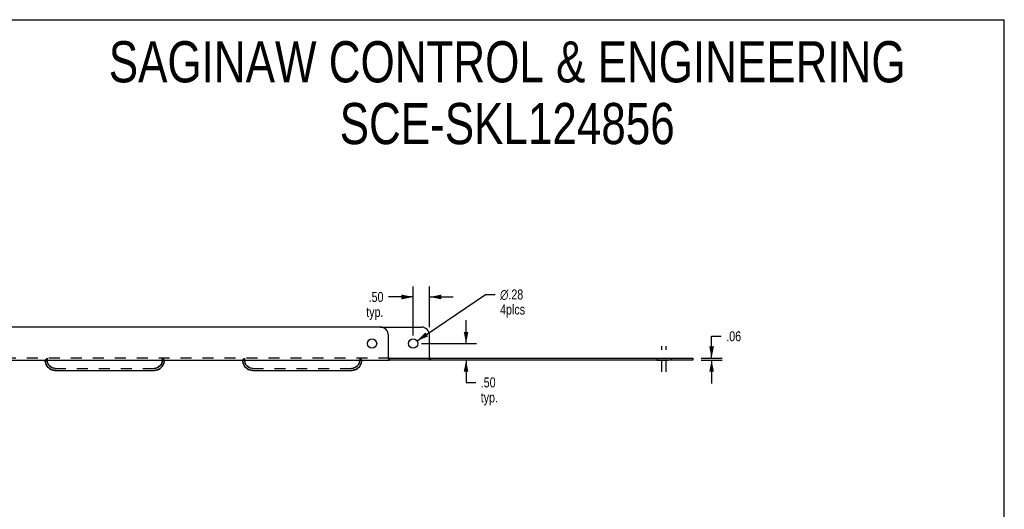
# Model space of a CAD drawing. Header units: inches. Extents: x 0 to 60.7, y 0 to 39.3.
# Tile 5 of 5: x 30.8 to 60.7, y 24.4 to 39.3. Entities that reach past the tile are written whole.
import ezdxf

# ---------------------------------------------------------------- set-up
doc = ezdxf.new("R2010")
doc.units = ezdxf.units.IN
doc.header["$LTSCALE"] = 3.339286
doc.header["$MEASUREMENT"] = 0
doc.linetypes.add('DASHED', pattern=[0.2, 0.1, -0.1])
doc.linetypes.add('HIDDEN', pattern=[0.2, 0.1, -0.1])
doc.layers.get('0').update_dxf_attribs({"linetype": 'CONTINUOUS'})
for name, color, linetype in [('02___PRT_ALL_AXES', 7, 'CONTINUOUS'), ('DEFAULT_2', 8, 'HIDDEN'), ('DIMENSIONS', 7, 'CONTINUOUS')]:
    doc.layers.add(name, color=color, linetype=linetype)
doc.styles.get("Standard").update_dxf_attribs({"font": 'txt', "width": 0.8})
doc.styles.add('TEXTSTYLE_1', font='gdt', dxfattribs={"width": 0.8})
doc.dimstyles.new('DIMSTYLE_1', dxfattribs={"dimtxt": 0.303571, "dimasz": 0.357143, "dimexe": 0.09, "dimexo": 0.07, "dimgap": 0.0425, "dimtad": 0, "dimtih": 1, "dimtoh": 1, "dimzin": 4, "dimdsep": 46, "dimtxsty": 'Standard', "dimblk": '_FILLED', "dimblk1": '_FILLED', "dimblk2": '_FILLED', "dimcen": 0.09, "dimadec": 0, "dimazin": 0, "dimtfac": 1, "dimtofl": 0, "dimtmove": 0, "dimatfit": 3, "dimldrblk": '_FILLED', "dimfxl": 0, "dimtolj": 1, "dimtzin": 4, "dimarcsym": 0})
doc.dimstyles.new('DIMSTYLE_2', dxfattribs={"dimtxt": 0.303571, "dimasz": 0.357143, "dimexe": 0.09, "dimexo": 0.07, "dimgap": 0.09, "dimtad": 0, "dimtih": 1, "dimtoh": 1, "dimzin": 4, "dimdsep": 46, "dimtxsty": 'Standard', "dimblk": '_FILLED', "dimblk1": '_FILLED', "dimblk2": '_FILLED', "dimcen": 0.09, "dimadec": 0, "dimazin": 0, "dimtfac": 1, "dimtofl": 0, "dimtmove": 0, "dimatfit": 3, "dimldrblk": '_FILLED', "dimfxl": 0, "dimtolj": 1, "dimtzin": 4, "dimarcsym": 0})

# ---------------------------------------------------------------- blocks, each defined once
blk = doc.blocks.new('_FILLED')
at = {"color": 0, "linetype": 'ByBlock'}
blk.add_solid([(0, 0), (-1, 0.2), (-1, -0.2)], dxfattribs=at)
blk = doc.blocks.new('*D15')
at = {"color": 2, "linetype": 'Continuous'}
for p, q in [((44.354, 29.451), (44.354, 30.165)), ((42.996, 29.451), (44.675, 29.451)), ((44.354, 28.951), (44.354, 28.272)), ((44.354, 28.272), (44.648, 28.272))]:
    blk.add_line(p, q, dxfattribs=at)
at = {"color": 2, "linetype": 'Continuous', "xscale": 0.3571428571, "yscale": 0.3571428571, "zscale": 0.3571428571}
for p, rotation in [((44.354, 29.451), 270), ((44.354, 28.951), 90)]:
    blk.add_blockref('_FILLED', p, dxfattribs=dict(at, rotation=rotation))
at = {"color": 2, "linetype": 'Continuous', "insert": (44.8, 28.424), "char_height": 0.3036, "width": 0.97143, "attachment_point": 1, "line_spacing_factor": 0.9}
blk.add_mtext('.50\\Ptyp.', dxfattribs=at)
blk = doc.blocks.new('*D16')
at = {"color": 2, "linetype": 'Continuous'}
for p, q in [((42.746, 29.701), (42.746, 31.188)), ((43.246, 29.951), (43.246, 31.188)), ((42.746, 30.867), (41.995, 30.867)), ((43.246, 30.867), (43.961, 30.867))]:
    blk.add_line(p, q, dxfattribs=at)
at = {"color": 2, "linetype": 'Continuous', "xscale": 0.3571428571, "yscale": 0.3571428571, "zscale": 0.3571428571}
blk.add_blockref('_FILLED', (42.746, 30.867), dxfattribs=at)
at = {"color": 2, "linetype": 'Continuous', "xscale": 0.3571428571, "yscale": 0.3571428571, "zscale": 0.3571428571, "rotation": 180}
blk.add_blockref('_FILLED', (43.246, 30.867), dxfattribs=at)
at = {"color": 2, "linetype": 'Continuous', "insert": (41.843, 31.019), "char_height": 0.3036, "width": 0.97143, "attachment_point": 3, "line_spacing_factor": 0.9}
blk.add_mtext('.50\\Ptyp.', dxfattribs=at)
blk = doc.blocks.new('*D17')
at = {"color": 2, "linetype": 'Continuous'}
for p, q in [((42.863, 29.53), (44.942, 30.942)), ((44.942, 30.942), (45.236, 30.942))]:
    blk.add_line(p, q, dxfattribs=at)
at = {"color": 2, "linetype": 'Continuous', "xscale": 0.3571428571, "yscale": 0.3571428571, "zscale": 0.3571428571, "rotation": 214.1840486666}
blk.add_blockref('_FILLED', (42.863, 29.53), dxfattribs=at)
at = {"color": 2, "linetype": 'Continuous', "insert": (45.388, 31.094), "char_height": 0.30357, "width": 1.21429, "attachment_point": 1, "line_spacing_factor": 0.9, "style": 'TEXTSTYLE_1'}
blk.add_mtext('{\\Fgdt;n}\\Ftxt;.28\\P4plcs', dxfattribs=at)
blk = doc.blocks.new('*D18')
at = {"color": 2, "linetype": 'Continuous'}
for p, q in [((51.817, 29.011), (51.817, 29.674)), ((51.817, 29.674), (52.111, 29.674)), ((51.496, 29.011), (52.138, 29.011)), ((51.496, 28.951), (52.138, 28.951)), ((51.817, 28.951), (51.817, 28.237))]:
    blk.add_line(p, q, dxfattribs=at)
at = {"color": 2, "linetype": 'Continuous', "xscale": 0.3571428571, "yscale": 0.3571428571, "zscale": 0.3571428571}
for p, rotation in [((51.817, 29.011), 270), ((51.817, 28.951), 90)]:
    blk.add_blockref('_FILLED', p, dxfattribs=dict(at, rotation=rotation))
at = {"color": 2, "linetype": 'Continuous', "insert": (52.263, 29.826), "char_height": 0.3036, "width": 0.72857, "attachment_point": 1, "line_spacing_factor": 0.9}
blk.add_mtext('.06', dxfattribs=at)

msp = doc.modelspace()

# ---------------------------------------------------------------- linework, layer by layer
at = {"color": 7, "linetype": 'Continuous'}
for p, q in [((0, 39.286), (60.714, 39.286)), ((60.714, 0), (60.714, 39.286)), ((41.746, 29.951), (42.996, 29.951)), ((43.246, 29.011), (43.246, 29.701)), ((42.023, 29.011), (51.246, 29.011)), ((42.023, 29.011), (42.023, 28.951)), ((51.246, 29.011), (51.246, 28.951))]:
    msp.add_line(p, q, dxfattribs=at)
at = {"color": 3, "linetype": 'Continuous'}
for p, q in [((41.746, 29.951), (12.996, 29.951)), ((41.996, 28.98), (41.996, 29.701)), ((12.731, 28.951), (42.012, 28.951)), ((51.246, 28.951), (42.023, 28.951)), ((31.858, 28.639), (34.885, 28.639)), ((37.858, 28.639), (40.885, 28.639))]:
    msp.add_line(p, q, dxfattribs=at)
at = {"color": 7, "linetype": 'Continuous'}
for points in [[(41.996, 29.025), (42, 29.025), (42.004, 29.024), (42.007, 29.022), (42.01, 29.019)], [(42.01, 29.019), (42.013, 29.016), (42.016, 29.014), (42.019, 29.012), (42.023, 29.011)], [(43.246, 29.025), (43.25, 29.025), (43.254, 29.024), (43.257, 29.022), (43.26, 29.019)]]:
    msp.add_lwpolyline(points, dxfattribs=at)
at = {"color": 3, "linetype": 'Continuous'}
for points in [[(41.996, 28.98), (42, 28.976), (42.003, 28.971), (42.006, 28.967), (42.009, 28.962), (42.012, 28.958)], [(42.012, 28.958), (42.015, 28.954), (42.019, 28.952), (42.023, 28.951)]]:
    msp.add_lwpolyline(points, dxfattribs=at)
for centre, radius, start, end in [((41.746, 29.701), 0.25, 0, 90), ((31.871, 28.949), 0.31, 180.1042, 267.4773), ((34.871, 28.949), 0.31, 272.5227, 359.899), ((37.871, 28.949), 0.31, 180.1042, 267.4773), ((40.871, 28.949), 0.31, 272.5227, 359.899)]:
    msp.add_arc(centre, radius, start, end, dxfattribs=at)
at = {"color": 7, "linetype": 'Continuous'}
msp.add_arc((42.996, 29.701), 0.25, 0, 90, dxfattribs=at)
at = {"layer": '02___PRT_ALL_AXES', "color": 2, "linetype": 'DASHED'}
for p, q in [((50.309, 28.594), (50.309, 29.368)), ((50.434, 28.594), (50.434, 29.368))]:
    msp.add_line(p, q, dxfattribs=at)
at = {"layer": '02___PRT_ALL_AXES', "color": 8, "linetype": 'HIDDEN'}
for p, q in [((50.153, 29.011), (50.59, 29.011)), ((50.153, 29.011), (50.153, 28.951)), ((50.153, 28.951), (50.59, 28.951)), ((50.59, 29.011), (50.59, 28.951))]:
    msp.add_line(p, q, dxfattribs=at)
at = {"layer": '02___PRT_ALL_AXES', "color": 3, "linetype": 'Continuous'}
msp.add_circle((41.496, 29.451), 0.141, dxfattribs=at)
at = {"layer": '02___PRT_ALL_AXES', "color": 7, "linetype": 'Continuous'}
msp.add_circle((42.746, 29.451), 0.141, dxfattribs=at)
at = {"layer": 'DEFAULT_2', "color": 8, "linetype": 'HIDDEN'}
for p, q in [((42.023, 29.011), (12.72, 29.011)), ((31.561, 28.955), (31.562, 28.957)), ((31.561, 28.949), (31.561, 28.95)), ((31.621, 28.949), (31.561, 28.949)), ((31.567, 28.958), (31.562, 28.957)), ((31.621, 29.011), (31.566, 28.951)), ((31.574, 28.962), (31.567, 28.958)), ((31.621, 29.011), (31.621, 28.949)), ((35.121, 29.011), (35.176, 28.951)), ((35.121, 29.011), (35.121, 28.949)), ((35.121, 28.949), (35.181, 28.949)), ((35.161, 28.968), (35.158, 28.971)), ((35.176, 28.951), (35.18, 28.955)), ((35.18, 28.955), (35.181, 28.957)), ((35.181, 28.952), (35.181, 28.95)), ((35.181, 28.95), (35.181, 28.949)), ((37.561, 28.955), (37.562, 28.957)), ((37.561, 28.949), (37.561, 28.95)), ((37.621, 28.949), (37.561, 28.949)), ((37.567, 28.958), (37.562, 28.957)), ((37.562, 28.957), (37.563, 28.955)), ((37.563, 28.955), (37.566, 28.951)), ((37.621, 29.011), (37.566, 28.951)), ((37.574, 28.962), (37.567, 28.958)), ((37.621, 29.011), (37.621, 28.949)), ((41.121, 29.011), (41.176, 28.951)), ((41.121, 29.011), (41.121, 28.949)), ((41.121, 28.949), (41.181, 28.949)), ((41.161, 28.968), (41.158, 28.971)), ((41.176, 28.951), (41.18, 28.955)), ((41.18, 28.955), (41.181, 28.957)), ((41.181, 28.952), (41.181, 28.95)), ((41.181, 28.95), (41.181, 28.949)), ((42.023, 28.951), (42.012, 28.951)), ((43.246, 28.98), (43.246, 29.011)), ((43.273, 29.011), (43.273, 28.951)), ((31.823, 28.643), (31.776, 28.654)), ((31.871, 28.639), (31.823, 28.643)), ((31.859, 28.699), (34.884, 28.699)), ((37.871, 28.699), (37.823, 28.704)), ((37.859, 28.699), (40.884, 28.699)), ((41.054, 28.698), (41.012, 28.673))]:
    msp.add_line(p, q, dxfattribs=at)
for points in [[(31.561, 28.95), (31.561, 28.952), (31.561, 28.955)], [(31.776, 28.654), (31.731, 28.673), (31.689, 28.698), (31.652, 28.73), (31.621, 28.766), (31.595, 28.808), (31.576, 28.853), (31.565, 28.901), (31.561, 28.949)], [(31.562, 28.957), (31.563, 28.955), (31.566, 28.951)], [(31.585, 28.971), (31.581, 28.967), (31.574, 28.962)], [(31.871, 28.699), (31.823, 28.704), (31.776, 28.718), (31.732, 28.741), (31.695, 28.772), (31.663, 28.81), (31.64, 28.853), (31.626, 28.9), (31.621, 28.949)], [(35.181, 28.949), (35.178, 28.901), (35.166, 28.853), (35.147, 28.808), (35.122, 28.766), (35.09, 28.73), (35.054, 28.698), (35.012, 28.673), (34.967, 28.654), (34.919, 28.643), (34.871, 28.639)], [(35.121, 28.949), (35.117, 28.9), (35.102, 28.853), (35.079, 28.81), (35.048, 28.772), (35.01, 28.741), (34.967, 28.718), (34.92, 28.704), (34.871, 28.699)], [(35.181, 28.957), (35.175, 28.959), (35.167, 28.963), (35.161, 28.968)], [(35.181, 28.957), (35.181, 28.955), (35.181, 28.952)], [(37.561, 28.95), (37.561, 28.952), (37.561, 28.955)], [(37.871, 28.639), (37.823, 28.643), (37.776, 28.654), (37.731, 28.673), (37.689, 28.698), (37.652, 28.73), (37.621, 28.766), (37.595, 28.808), (37.576, 28.853), (37.565, 28.901), (37.561, 28.949)], [(37.585, 28.971), (37.581, 28.967), (37.574, 28.962)], [(37.823, 28.704), (37.776, 28.718), (37.732, 28.741), (37.695, 28.772), (37.663, 28.81), (37.64, 28.853), (37.626, 28.9), (37.621, 28.949)], [(41.121, 28.949), (41.117, 28.9), (41.102, 28.853), (41.079, 28.81), (41.048, 28.772), (41.01, 28.741), (40.967, 28.718), (40.92, 28.704), (40.871, 28.699)], [(41.181, 28.949), (41.178, 28.901), (41.166, 28.853), (41.147, 28.808), (41.122, 28.766), (41.09, 28.73), (41.054, 28.698)], [(41.181, 28.957), (41.175, 28.959), (41.167, 28.963), (41.161, 28.968)], [(41.181, 28.957), (41.181, 28.955), (41.181, 28.952)], [(43.246, 28.98), (43.25, 28.976), (43.253, 28.971), (43.256, 28.967), (43.259, 28.962), (43.262, 28.958), (43.265, 28.954), (43.269, 28.952), (43.273, 28.951)], [(43.26, 29.019), (43.263, 29.016), (43.266, 29.014), (43.269, 29.012), (43.273, 29.011)], [(41.012, 28.673), (40.967, 28.654), (40.919, 28.643), (40.871, 28.639)]]:
    msp.add_lwpolyline(points, dxfattribs=at)
for centre, start, end in [((31.871, 28.949), 180, 267.2381), ((34.871, 28.949), 272.7619, 360), ((37.871, 28.949), 180, 267.2381), ((40.871, 28.949), 272.7619, 360)]:
    msp.add_arc(centre, 0.25, start, end, dxfattribs=at)

# ---------------------------------------------------------------- texts
at = {"layer": 'DIMENSIONS', "color": 2, "linetype": 'Continuous', "insert": (45.604, 38.633), "char_height": 1.25, "width": 29, "attachment_point": 2, "line_spacing_factor": 0.9}
msp.add_mtext('SAGINAW CONTROL & ENGINEERING\\PSCE-SKL124856', dxfattribs=at)

# ---------------------------------------------------------------- dimensions: what is measured, and where the dimension line sits
at = {"color": 2, "linetype": 'Continuous'}
for base, p1, p2, angle, picture, middle in [((42.746, 30.867), (43.246, 29.881), (42.746, 29.631), 180, '*D16', (41.357, 30.639)), ((44.354, 29.451), (42.023, 28.951), (42.926, 29.451), 90, '*D15', (45.286, 28.044))]:
    dim = msp.add_linear_dim(base=base, p1=p1, p2=p2, angle=angle, text='<>\\Ptyp.', dimstyle='DIMSTYLE_1', dxfattribs=at)
    dim.commit()
    dim.dimension.update_dxf_attribs({"geometry": picture, "text_midpoint": middle, "dimtype": 160})
dim = msp.add_diameter_dim_2p(p1=(42.863, 29.53), p2=(42.63, 29.372), text='<>\\P4plcs', dimstyle='DIMSTYLE_2', dxfattribs=at)
dim.commit()
dim.dimension.update_dxf_attribs({"geometry": '*D17', "text_midpoint": (45.995, 30.714), "dimtype": 163})
dim = msp.add_linear_dim(base=(51.817, 28.951), p1=(52.208, 29.011), p2=(52.208, 28.951), angle=270, dimstyle='DIMSTYLE_1', dxfattribs=at)
dim.commit()
dim.dimension.update_dxf_attribs({"geometry": '*D18', "text_midpoint": (52.627, 29.674), "dimtype": 160})

doc.saveas('drawing.dxf')
